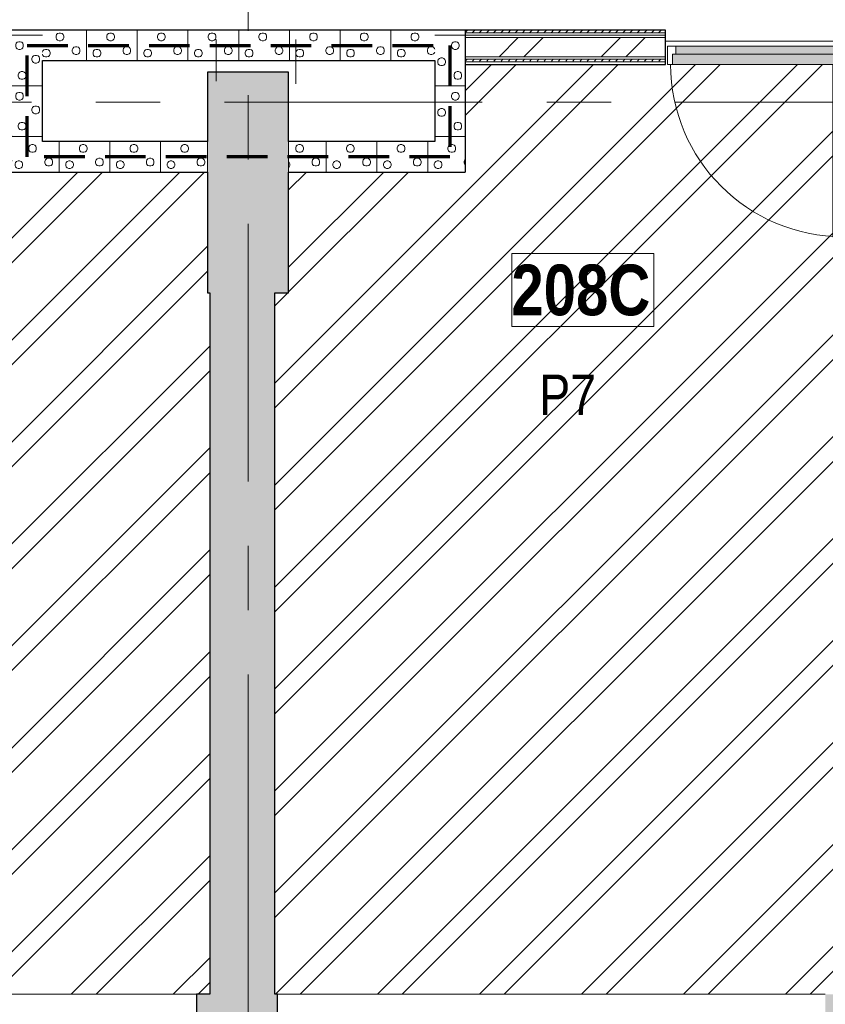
# Model space of a CAD drawing. Header units: millimetres. Extents: x -1660 to 55061, y -2461 to 22251.
# Tile 3 of 76: x 4875 to 8846, y 50 to 4907. Entities that reach past the tile are written whole.
import ezdxf

# ---------------------------------------------------------------- set-up
doc = ezdxf.new("R2010")
doc.units = ezdxf.units.MM
for name, pattern in [('EST_Dash_2_1_', [300, 200, -100]), ('Grid Line 1_2_', [2222.5, 1270, -317.5, 317.5, -317.5]), ('Overhead', [396.875, 238.125, -158.75])]:
    doc.linetypes.add(name, pattern=pattern)
for name, color, linetype, lineweight in [('_Overhead_', 7, 'Overhead', 9), ('Common Edges', 7, 'Continuous', 9), ('Cut Pattern-3', 7, 'Continuous', 9), ('Doors', 7, 'Continuous', 9), ('Doors-2', 7, 'Continuous', 18), ('Grids-1', 7, 'Grid Line 1_2_', 9), ('Plan Swing', 7, 'Continuous', 9), ('Room Tags', 7, 'Continuous', 9), ('Walls', 7, 'Continuous', 9), ('Walls-1', 7, 'Continuous', 25)]:
    doc.layers.add(name, color=color, linetype=linetype, lineweight=lineweight)
for name, color, linetype, lineweight, true_color in [('Color Fill-2', 9, 'Continuous', 9, 0x808080), ('Color Fill-3', 7, 'Continuous', 9, 0xc0c040), ('Cut Pattern-2', 7, 'Continuous', 9, 0x787878), ('Doors-1', 7, 'Continuous', 9, 0xc18479), ('Room Tags-1', 7, 'Continuous', 9, 0x800000), ('SMA_Tuletõkkesektsioon', 1, 'EST_Dash_2_1_', 70, 0xff0000)]:
    doc.layers.add(name, color=color, linetype=linetype, lineweight=lineweight, true_color=true_color)
doc.styles.add('Swis721 Cn BT_1', font='swissc.ttf', dxfattribs={"height": 200})
doc.styles.add('Swis721 Cn BT_B', font='swisscb.ttf', dxfattribs={"height": 250})
pattern_1 = [(45, (0, 0), (0, 35.35534), [25, -25])]
pattern_2 = [(45, (0, 0), (-251.447, 251.447), []), (45, (0, 381), (-251.447, 251.447), [])]

# ---------------------------------------------------------------- blocks, each defined once
blk = doc.blocks.new('SMA_D01_ 1-poolne - SU-P-10- 900x2100 2 korrus-V4-2 Korruse põrandate plaan')
at = {"layer": 'Doors-1'}
for points in [[(400, -34.5), (400, 5.5), (-400, 5.5), (-400, -34.5), (375, -34.5)], [(400, -84.5), (415, -84.5), (415, -34.5), (-415, -34.5), (-415, -84.5), (375, -84.5)]]:
    blk.add_hatch(color=256, dxfattribs=at).paths.add_polyline_path(points, flags=0)
at = {"layer": 'Doors'}
for p, q in [((-400, 5.5), (400, 5.5)), ((400, -34.5), (-400, -34.5)), ((-415, -84.5), (375, -84.5))]:
    blk.add_line(p, q, dxfattribs=at)
at = {"layer": 'Doors-2'}
for p, q in [((-440, -84.5), (-440, 5.5)), ((-440, 5.5), (-400, 5.5)), ((-400, 5.5), (-400, -34.5)), ((400, -34.5), (400, 5.5)), ((400, 5.5), (440, 5.5)), ((440, 5.5), (440, -84.5)), ((-415, -34.5), (-415, -84.5)), ((-400, -34.5), (-415, -34.5)), ((415, -34.5), (400, -34.5)), ((415, -84.5), (415, -34.5)), ((-415, -84.5), (-440, -84.5)), ((375, -84.5), (425, -84.5)), ((375, -934.5), (375, -84.5)), ((425, -84.5), (425, -934.5)), ((437.5, -84.5), (425, -84.5)), ((425, -934.5), (375, -934.5))]:
    blk.add_line(p, q, dxfattribs=at)
at = {"layer": 'Plan Swing'}
blk.add_arc((425, -84.5), 850, 180, 270, dxfattribs=at)
blk = doc.blocks.new('1_0 Room Tag - 2_5mm Nr-411650-2 Korruse põrandate plaan')
at = {"layer": 'Room Tags'}
for p, q in [((3.5, 1.8), (-3.5, 1.8)), ((-3.5, 1.8), (-3.5, -1.8)), ((3.5, 1.8), (3.5, -1.8)), ((3.5, -1.8), (-3.5, -1.8))]:
    blk.add_line(p, q, dxfattribs=at)

msp = doc.modelspace()

# ---------------------------------------------------------------- hatches: boundary and pattern name
at = {"layer": 'Color Fill-2'}
h = msp.add_hatch(dxfattribs=at)
h.set_pattern_fill('FP_41', color=256, style=0, pattern_type=2)
h.set_pattern_definition([(0, (0, 0), (0, 150), [])])
h.paths.add_polyline_path([(9112.1, 4770.5), (9112.1, 4776), (9992.1, 4776), (9992.1, 4770.5), (10002.1, 4770.5), (10002.1, 4842.5), (10055.6, 4842.5), (10055.6, 4852.5), (10003.6, 4852.5), (10003.6, 5582.5), (10055.6, 5582.5), (10055.6, 5592.5), (9997.6, 5592.5), (9997.6, 6502.8), (10055.6, 6502.8), (10055.6, 6512.8), (10017.6, 6512.8), (10017.6, 7177.8), (9317.6, 7177.8), (9317.6, 7227.8), (10017.6, 7227.8), (10017.6, 7242.8), (10055.6, 7242.8), (10055.6, 7252.8), (8826.6, 7252.8), (8826.6, 5855), (8550.6, 5855), (8550.6, 7252.8), (7731.1, 7252.8), (7731.1, 7427.8), (7721.1, 7427.8), (7721.1, 7402.8), (6858.1, 7402.8), (6858.1, 7397.8), (6606.1, 7397.8), (6606.1, 6252.8), (6556.1, 6252.8), (6556.1, 7397.8), (6531.1, 7397.8), (6531.1, 7192.8), (6128.1, 7192.8), (6128.1, 5755), (6012.1, 5755), (6012.1, 7192.8), (5518.1, 7192.8), (5518.1, 7306.1), (805, 7306.1), (804.2, 6958.3), (200, 6958.3), (200, 4770.5), (205, 4770.5), (205, 4855), (1969.1, 4855), (1969.1, 4770.5), (1979.1, 4770.5), (1979.1, 4776), (2859.1, 4776), (2859.1, 4770.5), (2869.1, 4770.5), (2869.1, 4855), (3013.1, 4855), (3013.1, 4770.5), (3023.1, 4770.5), (3023.1, 4776), (3903.1, 4776), (3903.1, 4770.5), (3913.1, 4770.5), (3913.1, 4855), (8058.1, 4855), (8058.1, 4770.5), (8068.1, 4770.5), (8068.1, 4776), (8948.1, 4776), (8948.1, 4770.5), (8958.1, 4770.5), (8958.1, 4855), (9102.1, 4855), (9102.1, 4770.5)], flags=0)
at = {"layer": 'Color Fill-3'}
h = msp.add_hatch(dxfattribs=at)
h.set_pattern_fill('FP_3', color=256, style=0, pattern_type=2)
h.set_pattern_definition(pattern_2)
h.paths.add_polyline_path([(3025.6, 100), (5811.4, 100), (5811.4, 3560), (5800.3, 3560), (5800.3, 4155), (4837.1, 4155), (4837.1, 4686), (3913.1, 4686), (3913.1, 4770.5), (3903.1, 4770.5), (3903.1, 4686), (3088.1, 4686), (3088.1, 3836), (3038.1, 3836), (3038.1, 4686), (3025.6, 4686), (3025.6, 133.5)], flags=0)
h.paths.add_polyline_path([(3023.1, 4686), (3023.1, 4770.5), (3013.1, 4770.5), (3013.1, 4686)], flags=0)
h = msp.add_hatch(dxfattribs=at)
h.set_pattern_fill('FP_3', color=256, style=0, pattern_type=2)
h.set_pattern_definition(pattern_2)
h.paths.add_polyline_path([(8945.6, 100), (8945.6, 4686), (8933.1, 4686), (8933.1, 3836), (8883.1, 3836), (8883.1, 4686), (8068.1, 4686), (8068.1, 4770.5), (8058.1, 4770.5), (8058.1, 4686), (7070.3, 4686), (7070.3, 4155), (6200.3, 4155), (6200.3, 3560), (6131.4, 3560), (6131.4, 100), (8904.2, 100)], flags=0)
h.paths.add_polyline_path([(8958.1, 4686), (8958.1, 4770.5), (8948.1, 4770.5), (8948.1, 4686)], flags=0)
at = {"layer": 'Cut Pattern-2'}
h = msp.add_hatch(dxfattribs=at)
h.set_pattern_fill('FP_3', color=256, style=0, pattern_type=2)
h.set_pattern_definition(pattern_2)
h.paths.add_polyline_path([(8058.1, 4723), (8058.1, 4818), (7070.3, 4818), (7070.3, 4723), (7354.9, 4723)], flags=0)
h.paths.add_polyline_path([(8982.6, 4723), (9102.1, 4723), (9102.1, 4818), (8958.1, 4818), (8958.1, 4723), (8970.6, 4723)], flags=0)
h.paths.add_polyline_path([(10110.5, 4723), (10110.5, 4818), (10002.1, 4818), (10002.1, 4723)], flags=0)
for points in [[(6131.4, 3560), (6200.3, 3560), (6200.3, 4648.4), (5800.3, 4648.4), (5800.3, 3560), (5811.4, 3560)], [(5811.4, 100), (6131.4, 100), (6131.4, 3560), (5811.4, 3560), (5811.4, 682)]]:
    msp.add_hatch(color=256, dxfattribs=at).paths.add_polyline_path(points, flags=0)
h = msp.add_hatch(color=256, dxfattribs=at)
h.paths.add_polyline_path([(6131.4, -200), (6145.6, -200), (6145.6, 100), (5745.6, 100), (5745.6, -200), (5811.4, -200)], flags=0)
h.paths.add_polyline_path([(9212.4, -200), (9212.4, 100), (8845.6, 100), (8845.6, -200), (8942.8, -200)], flags=0)
h.paths.add_polyline_path([(3045.6, -200), (3045.6, 100), (2825.2, 100), (2825.2, -139), (2834.1, -139), (2827.1, -187), (2907.7, -200)], flags=0)
h.paths.add_polyline_path([(2907.7, -200), (2899.8, -139), (2904.8, -139)], flags=0)
at = {"layer": 'Cut Pattern-3'}
h = msp.add_hatch(dxfattribs=at)
h.set_pattern_fill('FP_5', color=256, angle=-135, style=0, pattern_type=2)
h.set_pattern_definition([(315, (4964.56, 4477.45), (250, 3e-13), [7.07, -346.48]), (225, (4969.56, 4449.95), (250, 3e-13), [7.07, -346.48]), (5e-14, (4949.56, 4479.95), (-2e-13, 250), [7.5, -242.5]), (341.565, (4957.055, 4479.95), (250, -0.0002), [7.906, -782.664]), (198.435, (4964.556, 4444.95), (250, 0.0002), [7.906, -782.664]), (180, (4957.06, 4442.45), (2e-13, -250), [7.5, -242.5]), (161.565, (4949.56, 4442.45), (250, -0.0002), [7.906, -782.664]), (135, (4942.06, 4444.95), (250, 2e-13), [7.07, -346.48]), (71.565, (4934.556, 4464.95), (250, 1000), [7.906, -782.664]), (45, (4937.06, 4472.45), (250, 2e-13), [7.07, -346.48]), (18.435, (4942.06, 4477.45), (250, 0.0002), [7.906, -782.664]), (90, (4934.56, 4457.45), (-250, -2e-13), [7.5, -242.5]), (108.435, (4937.06, 4449.95), (-250.001, 1000), [7.906, -782.664]), (270, (4892.06, 4532.45), (250, 3e-13), [7.5, -242.5]), (5e-14, (4869.56, 4547.45), (-2e-13, 250), [7.5, -242.5]), (341.565, (4877.06, 4547.45), (250, -0.0002), [7.906, -782.664]), (315, (4884.56, 4544.95), (250, 3e-13), [7.07, -346.48]), (225, (4889.56, 4517.45), (250, 3e-13), [7.07, -346.48]), (198.435, (4884.556, 4512.45), (250, 0.0002), [7.906, -782.664]), (180, (4877.06, 4509.95), (2e-13, -250), [7.5, -242.5]), (161.565, (4869.556, 4509.95), (250, -0.0002), [7.906, -782.664]), (135, (4862.06, 4512.45), (250, 2e-13), [7.07, -346.48]), (71.565, (4854.556, 4532.45), (250, 1000), [7.906, -782.664]), (45, (4857.06, 4539.95), (250, 2e-13), [7.07, -346.48]), (18.435, (4862.056, 4544.95), (250, 0.0002), [7.906, -782.664]), (90, (4854.56, 4524.95), (-250, -2e-13), [7.5, -242.5]), (108.435, (4857.056, 4517.45), (-250, 1000), [7.906, -782.664]), (288.435, (4889.556, 4539.95), (250, -500), [7.906, -782.664]), (251.565, (4892.056, 4524.95), (-250, -500), [7.906, -782.664]), (270, (4904.56, 4384.95), (250, 3e-13), [7.5, -242.5]), (5e-14, (4882.06, 4399.95), (-2e-13, 250), [7.5, -242.5]), (341.565, (4889.556, 4399.95), (250, -0.0002), [7.906, -782.664]), (315, (4897.06, 4397.45), (250, 3e-13), [7.07, -346.48]), (225, (4902.06, 4369.95), (250, 3e-13), [7.07, -346.48]), (198.435, (4897.056, 4364.95), (250, 0.0002), [7.906, -782.664]), (180, (4889.56, 4362.45), (2e-13, -250), [7.5, -242.5]), (161.565, (4882.055, 4362.45), (250, -0.0002), [7.906, -782.664]), (135, (4874.56, 4364.95), (250, 2e-13), [7.07, -346.48]), (71.565, (4867.06, 4384.95), (250.001, 1000), [7.906, -782.664]), (45, (4869.56, 4392.45), (250, 2e-13), [7.07, -346.48]), (18.435, (4874.556, 4397.45), (250, 0.0002), [7.906, -782.664]), (90, (4867.06, 4377.45), (-250, -2e-13), [7.5, -242.5]), (108.435, (4869.556, 4369.95), (-250.001, 1000), [7.906, -782.664]), (288.435, (4902.056, 4392.45), (250, -499.999), [7.906, -782.664]), (251.565, (4904.56, 4377.45), (-250, -499.999), [7.906, -782.664]), (270, (4972.06, 4464.95), (250, 3e-13), [7.5, -242.5]), (288.435, (4969.56, 4472.45), (250, -499.999), [7.906, -782.664]), (251.565, (4972.056, 4457.45), (-250, -499.999), [7.906, -782.664]), (270, (5062.06, 4517.45), (250, 3e-13), [7.5, -242.5]), (5e-14, (5039.56, 4532.45), (-2e-13, 250), [7.5, -242.5]), (341.565, (5047.056, 4532.45), (250, -0.0002), [7.906, -782.664]), (315, (5054.56, 4529.95), (250, 3e-13), [7.07, -346.48]), (225, (5059.56, 4502.45), (250, 3e-13), [7.07, -346.48]), (198.435, (5054.56, 4497.45), (250, 0.0002), [7.906, -782.664]), (180, (5047.06, 4494.95), (2e-13, -250), [7.5, -242.5]), (161.565, (5039.556, 4494.95), (250, -0.0002), [7.906, -782.664]), (135, (5032.06, 4497.45), (250, 2e-13), [7.07, -346.48]), (71.565, (5024.56, 4517.45), (250, 1000), [7.906, -782.664]), (45, (5027.06, 4524.95), (250, 2e-13), [7.07, -346.48]), (18.435, (5032.06, 4529.95), (250, 0.0002), [7.906, -782.664]), (90, (5024.56, 4509.95), (-250, -2e-13), [7.5, -242.5]), (108.435, (5027.06, 4502.45), (-250, 1000), [7.906, -782.664]), (288.435, (5059.56, 4524.95), (250, -499.999), [7.906, -782.664]), (251.565, (5062.056, 4509.95), (-250, -499.999), [7.906, -782.664]), (270, (5042.06, 4409.95), (250, 3e-13), [7.5, -242.5]), (5e-14, (5019.56, 4424.95), (-2e-13, 250), [7.5, -242.5]), (341.565, (5027.06, 4424.95), (250, -0.0002), [7.906, -782.664]), (315, (5034.56, 4422.45), (250, 3e-13), [7.07, -346.48]), (225, (5039.56, 4394.95), (250, 3e-13), [7.07, -346.48]), (198.435, (5034.56, 4389.95), (250, 0.0002), [7.906, -782.664]), (180, (5027.06, 4387.45), (2e-13, -250), [7.5, -242.5]), (161.565, (5019.556, 4387.45), (250, -0.0002), [7.906, -782.664]), (135, (5012.06, 4389.95), (250, 2e-13), [7.07, -346.48]), (71.565, (5004.555, 4409.95), (250.001, 1000), [7.906, -782.664]), (45, (5007.06, 4417.45), (250, 2e-13), [7.07, -346.48]), (18.435, (5012.06, 4422.45), (250, 0.0002), [7.906, -782.664]), (90, (5004.56, 4402.45), (-250, -2e-13), [7.5, -242.5]), (108.435, (5007.06, 4394.95), (-250.001, 1000), [7.906, -782.664]), (288.435, (5039.556, 4417.45), (250, -499.999), [7.906, -782.664]), (251.565, (5042.056, 4402.45), (-250, -499.999), [7.906, -782.664]), (5e-14, (4837.06, 4579.95), (-2e-13, 250), [])])
h.paths.add_polyline_path([(4932.3, 4305), (4987.1, 4305), (4987.1, 4855), (4837.1, 4855), (4837.1, 4305)], flags=0)
h = msp.add_hatch(dxfattribs=at)
h.set_pattern_fill('FP_30', color=256, angle=-135, style=0, pattern_type=2)
h.set_pattern_definition([(45, (6056.2, 4832.45), (-8e-13, 250), [7.07, -346.48]), (315, (6083.7, 4837.45), (-8e-13, 250), [7.07, -346.48]), (90, (6053.7, 4817.45), (-250, -8e-13), [7.5, -242.5]), (71.565, (6053.7, 4824.95), (0.0002, 250), [7.906, -782.664]), (288.435, (6088.7, 4832.45), (-0.0002, 250), [7.906, -782.664]), (270, (6091.2, 4824.95), (250, 8e-13), [7.5, -242.5]), (251.565, (6091.2, 4817.45), (0.0002, 250), [7.906, -782.664]), (225, (6088.7, 4809.95), (-8e-13, 250), [7.07, -346.48]), (161.565, (6068.7, 4802.45), (-999.9996, 250.001), [7.906, -782.664]), (135, (6061.2, 4804.95), (-8e-13, 250), [7.07, -346.48]), (108.435, (6056.2, 4809.95), (-0.0002, 250), [7.906, -782.664]), (180, (6076.2, 4802.45), (8e-13, -250), [7.5, -242.5]), (198.435, (6083.7, 4804.95), (-999.9996, -250.001), [7.906, -782.664]), (2e-13, (6001.2, 4759.95), (-8e-13, 250), [7.5, -242.5]), (90, (5986.2, 4737.45), (-250, -8e-13), [7.5, -242.5]), (71.565, (5986.2, 4744.95), (0.0002, 250), [7.906, -782.664]), (45, (5988.7, 4752.45), (-8e-13, 250), [7.07, -346.48]), (315, (6016.2, 4757.45), (-8e-13, 250), [7.07, -346.48]), (288.435, (6021.2, 4752.45), (-0.0002, 250), [7.906, -782.664]), (270, (6023.7, 4744.95), (250, 8e-13), [7.5, -242.5]), (251.565, (6023.7, 4737.45), (0.0002, 250), [7.906, -782.664]), (225, (6021.2, 4729.95), (-8e-13, 250), [7.07, -346.48]), (161.565, (6001.2, 4722.45), (-999.9996, 250.001), [7.906, -782.664]), (135, (5993.7, 4724.95), (-8e-13, 250), [7.07, -346.48]), (108.435, (5988.7, 4729.95), (-0.0002, 250), [7.906, -782.664]), (180, (6008.7, 4722.45), (8e-13, -250), [7.5, -242.5]), (198.435, (6016.2, 4724.95), (-999.9996, -250.001), [7.906, -782.664]), (18.435, (5993.7, 4757.45), (499.999, 250.0003), [7.906, -782.664]), (341.565, (6008.7, 4759.95), (499.999, -250.0003), [7.906, -782.664]), (2e-13, (6148.7, 4772.45), (-8e-13, 250), [7.5, -242.5]), (90, (6133.7, 4749.95), (-250, -8e-13), [7.5, -242.5]), (71.565, (6133.7, 4757.45), (0.0002, 250), [7.906, -782.664]), (45, (6136.2, 4764.95), (-8e-13, 250), [7.07, -346.48]), (315, (6163.7, 4769.95), (-8e-13, 250), [7.07, -346.48]), (288.435, (6168.7, 4764.95), (-0.0002, 250), [7.906, -782.664]), (270, (6171.2, 4757.45), (250, 8e-13), [7.5, -242.5]), (251.565, (6171.2, 4749.95), (0.0002, 250), [7.906, -782.664]), (225, (6168.7, 4742.45), (-8e-13, 250), [7.07, -346.48]), (161.565, (6148.7, 4734.95), (-999.9996, 250.001), [7.906, -782.664]), (135, (6141.2, 4737.45), (-8e-13, 250), [7.07, -346.48]), (108.435, (6136.2, 4742.45), (-0.0002, 250), [7.906, -782.664]), (180, (6156.2, 4734.95), (8e-13, -250), [7.5, -242.5]), (198.435, (6163.7, 4737.45), (-999.9996, -250.001), [7.906, -782.664]), (18.435, (6141.2, 4769.95), (499.999, 250.0003), [7.906, -782.664]), (341.565, (6156.2, 4772.45), (499.999, -250.0003), [7.906, -782.664]), (2e-13, (6068.7, 4839.95), (-8e-13, 250), [7.5, -242.5]), (18.435, (6061.2, 4837.45), (499.999, 250.0003), [7.906, -782.664]), (341.565, (6076.2, 4839.95), (499.999, -250.0003), [7.906, -782.664]), (2e-13, (6016.2, 4929.95), (-8e-13, 250), [7.5, -242.5]), (90, (6001.2, 4907.45), (-250, -8e-13), [7.5, -242.5]), (71.565, (6001.2, 4914.95), (0.0002, 250), [7.906, -782.664]), (45, (6003.7, 4922.45), (-8e-13, 250), [7.07, -346.48]), (315, (6031.2, 4927.45), (-8e-13, 250), [7.07, -346.48]), (288.435, (6036.2, 4922.45), (-0.0002, 250), [7.906, -782.664]), (270, (6038.7, 4914.95), (250, 8e-13), [7.5, -242.5]), (251.565, (6038.7, 4907.45), (0.0002, 250), [7.906, -782.664]), (225, (6036.2, 4899.95), (-8e-13, 250), [7.07, -346.48]), (161.565, (6016.2, 4892.45), (-999.9996, 250.001), [7.906, -782.664]), (135, (6008.7, 4894.95), (-8e-13, 250), [7.07, -346.48]), (108.435, (6003.7, 4899.95), (-0.0002, 250), [7.906, -782.664]), (180, (6023.7, 4892.45), (8e-13, -250), [7.5, -242.5]), (198.435, (6031.2, 4894.95), (-999.9996, -250.001), [7.906, -782.664]), (18.435, (6008.7, 4927.45), (499.999, 250.0003), [7.906, -782.664]), (341.565, (6023.7, 4929.95), (499.999, -250.0003), [7.906, -782.664]), (2e-13, (6123.7, 4909.95), (-8e-13, 250), [7.5, -242.5]), (90, (6108.7, 4887.45), (-250, -8e-13), [7.5, -242.5]), (71.565, (6108.7, 4894.95), (0.0002, 250), [7.906, -782.664]), (45, (6111.2, 4902.45), (-8e-13, 250), [7.07, -346.48]), (315, (6138.7, 4907.45), (-8e-13, 250), [7.07, -346.48]), (288.435, (6143.7, 4902.45), (-0.0002, 250), [7.906, -782.664]), (270, (6146.2, 4894.95), (250, 8e-13), [7.5, -242.5]), (251.565, (6146.2, 4887.45), (0.0002, 250), [7.906, -782.664]), (225, (6143.7, 4879.95), (-8e-13, 250), [7.07, -346.48]), (161.565, (6123.7, 4872.45), (-999.9996, 250.001), [7.906, -782.664]), (135, (6116.2, 4874.95), (-8e-13, 250), [7.07, -346.48]), (108.435, (6111.2, 4879.95), (-0.0002, 250), [7.906, -782.664]), (180, (6131.2, 4872.45), (8e-13, -250), [7.5, -242.5]), (198.435, (6138.7, 4874.95), (-999.9996, -250.001), [7.906, -782.664]), (18.435, (6116.2, 4907.45), (499.999, 250.0003), [7.906, -782.664]), (341.565, (6131.2, 4909.95), (499.999, -250.0003), [7.906, -782.664]), (90, (5953.7, 4704.95), (-250, -8e-13), [])])
h.paths.add_polyline_path([(5790, 4705), (6920.3, 4705), (6920.3, 4855), (4987.1, 4855), (4987.1, 4705), (5119.4, 4705)], flags=0)
h = msp.add_hatch(dxfattribs=at)
h.set_pattern_fill('FP_7', color=256, angle=225, style=0, pattern_type=2)
h.set_pattern_definition([(135, (6942.84, 4682.45), (-250, 3e-13), [7.07, -346.48]), (45, (6937.84, 4709.95), (-250, 2e-13), [7.07, -346.48]), (180, (6957.84, 4679.95), (-3e-13, -250), [7.5, -242.5]), (161.565, (6950.345, 4679.95), (-250, 0.0002), [7.906, -782.664]), (18.435, (6942.845, 4714.95), (-250, -0.0002), [7.906, -782.664]), (360, (6950.34, 4717.45), (2e-13, 250), [7.5, -242.5]), (341.565, (6957.844, 4717.45), (-250, 0.0002), [7.906, -782.664]), (315, (6965.34, 4714.95), (-250, 2e-13), [7.07, -346.48]), (251.565, (6972.844, 4694.95), (-250, -1000), [7.906, -782.664]), (225, (6970.34, 4687.45), (-250, 2e-13), [7.07, -346.48]), (198.435, (6965.345, 4682.45), (-250, -0.0002), [7.906, -782.664]), (270, (6972.84, 4702.45), (250, -2e-13), [7.5, -242.5]), (288.435, (6970.345, 4709.95), (250.001, -1000), [7.906, -782.664]), (90, (7015.34, 4627.45), (-250, 2e-13), [7.5, -242.5]), (180, (7037.84, 4612.45), (-3e-13, -250), [7.5, -242.5]), (161.565, (7030.344, 4612.45), (-250, 0.0002), [7.906, -782.664]), (135, (7022.84, 4614.95), (-250, 3e-13), [7.07, -346.48]), (45, (7017.84, 4642.45), (-250, 2e-13), [7.07, -346.48]), (18.435, (7022.845, 4647.45), (-250, -0.0002), [7.906, -782.664]), (360, (7030.34, 4649.95), (2e-13, 250), [7.5, -242.5]), (341.565, (7037.844, 4649.95), (-250, 0.0002), [7.906, -782.664]), (315, (7045.34, 4647.45), (-250, 2e-13), [7.07, -346.48]), (251.565, (7052.844, 4627.45), (-250, -1000), [7.906, -782.664]), (225, (7050.34, 4619.95), (-250, 2e-13), [7.07, -346.48]), (198.435, (7045.345, 4614.95), (-250, -0.0002), [7.906, -782.664]), (270, (7052.84, 4634.95), (250, -2e-13), [7.5, -242.5]), (288.435, (7050.345, 4642.45), (250, -1000), [7.906, -782.664]), (108.435, (7017.845, 4619.95), (-250, 500), [7.906, -782.664]), (71.565, (7015.345, 4634.95), (250, 500), [7.906, -782.664]), (90, (7002.84, 4774.95), (-250, 2e-13), [7.5, -242.5]), (180, (7025.34, 4759.95), (-3e-13, -250), [7.5, -242.5]), (161.565, (7017.845, 4759.95), (-250, 0.0002), [7.906, -782.664]), (135, (7010.34, 4762.45), (-250, 3e-13), [7.07, -346.48]), (45, (7005.34, 4789.95), (-250, 2e-13), [7.07, -346.48]), (18.435, (7010.344, 4794.95), (-250, -0.0002), [7.906, -782.664]), (360, (7017.84, 4797.45), (2e-13, 250), [7.5, -242.5]), (341.565, (7025.345, 4797.45), (-250, 0.0002), [7.906, -782.664]), (315, (7032.84, 4794.95), (-250, 2e-13), [7.07, -346.48]), (251.565, (7040.344, 4774.95), (-250.001, -1000), [7.906, -782.664]), (225, (7037.84, 4767.45), (-250, 2e-13), [7.07, -346.48]), (198.435, (7032.844, 4762.45), (-250, -0.0002), [7.906, -782.664]), (270, (7040.34, 4782.45), (250, -2e-13), [7.5, -242.5]), (288.435, (7037.844, 4789.95), (250.001, -1000), [7.906, -782.664]), (108.435, (7005.344, 4767.45), (-250, 499.999), [7.906, -782.664]), (71.565, (7002.845, 4782.45), (250, 499.999), [7.906, -782.664]), (90, (6935.35, 4694.95), (-250, 2e-13), [7.5, -242.5]), (108.435, (6937.845, 4687.45), (-250, 499.999), [7.906, -782.664]), (71.565, (6935.344, 4702.45), (250, 499.999), [7.906, -782.664]), (90, (6845.34, 4642.45), (-250, 2e-13), [7.5, -242.5]), (180, (6867.84, 4627.45), (-3e-13, -250), [7.5, -242.5]), (161.565, (6860.344, 4627.45), (-250, 0.0002), [7.906, -782.664]), (135, (6852.84, 4629.95), (-250, 3e-13), [7.07, -346.48]), (45, (6847.84, 4657.45), (-250, 2e-13), [7.07, -346.48]), (18.435, (6852.844, 4662.45), (-250, -0.0002), [7.906, -782.664]), (360, (6860.34, 4664.95), (2e-13, 250), [7.5, -242.5]), (341.565, (6867.845, 4664.95), (-250, 0.0002), [7.906, -782.664]), (315, (6875.34, 4662.45), (-250, 2e-13), [7.07, -346.48]), (251.565, (6882.844, 4642.45), (-250, -1000), [7.906, -782.664]), (225, (6880.34, 4634.95), (-250, 2e-13), [7.07, -346.48]), (198.435, (6875.344, 4629.95), (-250, -0.0002), [7.906, -782.664]), (270, (6882.84, 4649.95), (250, -2e-13), [7.5, -242.5]), (288.435, (6880.344, 4657.45), (250, -1000), [7.906, -782.664]), (108.435, (6847.844, 4634.95), (-250, 499.999), [7.906, -782.664]), (71.565, (6845.344, 4649.95), (250, 499.999), [7.906, -782.664]), (90, (6865.34, 4749.95), (-250, 2e-13), [7.5, -242.5]), (180, (6887.84, 4734.95), (-3e-13, -250), [7.5, -242.5]), (161.565, (6880.345, 4734.95), (-250, 0.0002), [7.906, -782.664]), (135, (6872.84, 4737.45), (-250, 3e-13), [7.07, -346.48]), (45, (6867.84, 4764.95), (-250, 2e-13), [7.07, -346.48]), (18.435, (6872.845, 4769.95), (-250, -0.0002), [7.906, -782.664]), (360, (6880.34, 4772.45), (2e-13, 250), [7.5, -242.5]), (341.565, (6887.844, 4772.45), (-250, 0.0002), [7.906, -782.664]), (315, (6895.34, 4769.95), (-250, 2e-13), [7.07, -346.48]), (251.565, (6902.844, 4749.95), (-250.001, -1000), [7.906, -782.664]), (225, (6900.34, 4742.45), (-250, 2e-13), [7.07, -346.48]), (198.435, (6895.344, 4737.45), (-250, -0.0002), [7.906, -782.664]), (270, (6902.84, 4757.45), (250, -2e-13), [7.5, -242.5]), (288.435, (6900.345, 4764.95), (250.001, -1000), [7.906, -782.664]), (108.435, (6867.84, 4742.45), (-250, 499.999), [7.906, -782.664]), (71.565, (6865.344, 4757.45), (250, 499.999), [7.906, -782.664]), (180, (7070.34, 4579.95), (-3e-13, -250), [])])
h.paths.add_polyline_path([(7051.2, 4305), (7070.3, 4305), (7070.3, 4855), (6920.3, 4855), (6920.3, 4305)], flags=0)
h = msp.add_hatch(dxfattribs=at)
h.set_pattern_fill('FP_1', color=256, style=0, pattern_type=2)
h.set_pattern_definition(pattern_1)
h.paths.add_polyline_path([(8958.1, 4842.5), (9102.1, 4842.5), (9102.1, 4855), (8958.1, 4855)], flags=0)
h.paths.add_polyline_path([(7309.8, 4842.5), (8058.1, 4842.5), (8058.1, 4855), (7070.3, 4855), (7070.3, 4842.5)], flags=0)
h = msp.add_hatch(dxfattribs=at)
h.set_pattern_fill('FP_1', color=256, style=0, pattern_type=2)
h.set_pattern_definition(pattern_1)
h.paths.add_polyline_path([(9089.6, 4698.5), (9102.1, 4698.5), (9102.1, 4711), (9089.6, 4711)], flags=0)
h.paths.add_polyline_path([(7364.1, 4698.5), (8058.1, 4698.5), (8058.1, 4711), (7070.3, 4711), (7070.3, 4698.5)], flags=0)
h.paths.add_polyline_path([(10002.1, 4698.5), (10110.5, 4698.5), (10110.5, 4711), (10002.1, 4711)], flags=0)
h.paths.add_polyline_path([(8958.1, 4698.5), (8970.6, 4698.5), (8970.6, 4711), (8958.1, 4711)], flags=0)
h = msp.add_hatch(dxfattribs=at)
h.set_pattern_fill('FP_4', color=256, angle=-135, style=0, pattern_type=2)
h.set_pattern_definition([(45, (5421.2, 4282.45), (-9e-13, 250), [7.07, -346.48]), (315, (5448.7, 4287.45), (-9e-13, 250), [7.07, -346.48]), (90, (5418.7, 4267.45), (-250, -9e-13), [7.5, -242.5]), (71.565, (5418.7, 4274.95), (0.0002, 250), [7.906, -782.664]), (288.435, (5453.7, 4282.45), (-0.0002, 250), [7.906, -782.664]), (270, (5456.2, 4274.95), (250, 9e-13), [7.5, -242.5]), (251.565, (5456.2, 4267.45), (0.0002, 250), [7.906, -782.664]), (225, (5453.7, 4259.95), (-9e-13, 250), [7.07, -346.48]), (161.565, (5433.7, 4252.45), (-1000, 250.001), [7.906, -782.664]), (135, (5426.2, 4254.95), (-9e-13, 250), [7.07, -346.48]), (108.435, (5421.2, 4259.95), (-0.0002, 250), [7.906, -782.664]), (180, (5441.2, 4252.45), (9e-13, -250), [7.5, -242.5]), (198.435, (5448.7, 4254.95), (-1000, -250.001), [7.906, -782.664]), (2e-13, (5366.2, 4209.95), (-9e-13, 250), [7.5, -242.5]), (90, (5351.2, 4187.45), (-250, -9e-13), [7.5, -242.5]), (71.565, (5351.2, 4194.95), (0.0002, 250), [7.906, -782.664]), (45, (5353.7, 4202.45), (-9e-13, 250), [7.07, -346.48]), (315, (5381.2, 4207.45), (-9e-13, 250), [7.07, -346.48]), (288.435, (5386.2, 4202.45), (-0.0002, 250), [7.906, -782.664]), (270, (5388.7, 4194.95), (250, 9e-13), [7.5, -242.5]), (251.565, (5388.7, 4187.45), (0.0002, 250), [7.906, -782.664]), (225, (5386.2, 4179.95), (-9e-13, 250), [7.07, -346.48]), (161.565, (5366.2, 4172.45), (-1000, 250.001), [7.906, -782.664]), (135, (5358.7, 4174.95), (-9e-13, 250), [7.07, -346.48]), (108.435, (5353.7, 4179.95), (-0.0002, 250), [7.906, -782.664]), (180, (5373.7, 4172.45), (9e-13, -250), [7.5, -242.5]), (198.435, (5381.2, 4174.95), (-1000, -250.001), [7.906, -782.664]), (18.435, (5358.7, 4207.45), (499.999, 250), [7.906, -782.664]), (341.565, (5373.7, 4209.95), (499.999, -250), [7.906, -782.664]), (2e-13, (5513.7, 4222.45), (-9e-13, 250), [7.5, -242.5]), (90, (5498.7, 4199.95), (-250, -9e-13), [7.5, -242.5]), (71.565, (5498.7, 4207.45), (0.0002, 250), [7.906, -782.664]), (45, (5501.2, 4214.95), (-9e-13, 250), [7.07, -346.48]), (315, (5528.7, 4219.95), (-9e-13, 250), [7.07, -346.48]), (288.435, (5533.7, 4214.95), (-0.0002, 250), [7.906, -782.664]), (270, (5536.2, 4207.45), (250, 9e-13), [7.5, -242.5]), (251.565, (5536.2, 4199.95), (0.0002, 250), [7.906, -782.664]), (225, (5533.7, 4192.45), (-9e-13, 250), [7.07, -346.48]), (161.565, (5513.7, 4184.95), (-1000, 250.001), [7.906, -782.664]), (135, (5506.2, 4187.45), (-9e-13, 250), [7.07, -346.48]), (108.435, (5501.2, 4192.45), (-0.0002, 250), [7.906, -782.664]), (180, (5521.2, 4184.95), (9e-13, -250), [7.5, -242.5]), (198.435, (5528.7, 4187.45), (-1000, -250.001), [7.906, -782.664]), (18.435, (5506.2, 4219.95), (499.999, 250), [7.906, -782.664]), (341.565, (5521.2, 4222.45), (499.999, -250), [7.906, -782.664]), (2e-13, (5433.7, 4289.95), (-9e-13, 250), [7.5, -242.5]), (18.435, (5426.2, 4287.45), (499.999, 250), [7.906, -782.664]), (341.565, (5441.2, 4289.95), (499.999, -250), [7.906, -782.664]), (2e-13, (5381.2, 4379.95), (-9e-13, 250), [7.5, -242.5]), (90, (5366.2, 4357.45), (-250, -9e-13), [7.5, -242.5]), (71.565, (5366.2, 4364.95), (0.0002, 250), [7.906, -782.664]), (45, (5368.7, 4372.45), (-9e-13, 250), [7.07, -346.48]), (315, (5396.2, 4377.45), (-9e-13, 250), [7.07, -346.48]), (288.435, (5401.2, 4372.45), (-0.0002, 250), [7.906, -782.664]), (270, (5403.7, 4364.95), (250, 9e-13), [7.5, -242.5]), (251.565, (5403.7, 4357.45), (0.0002, 250), [7.906, -782.664]), (225, (5401.2, 4349.95), (-9e-13, 250), [7.07, -346.48]), (161.565, (5381.2, 4342.45), (-1000, 250.001), [7.906, -782.664]), (135, (5373.7, 4344.95), (-9e-13, 250), [7.07, -346.48]), (108.435, (5368.7, 4349.95), (-0.0002, 250), [7.906, -782.664]), (180, (5388.7, 4342.45), (9e-13, -250), [7.5, -242.5]), (198.435, (5396.2, 4344.95), (-1000, -250.001), [7.906, -782.664]), (18.435, (5373.7, 4377.45), (499.999, 250), [7.906, -782.664]), (341.565, (5388.7, 4379.95), (499.999, -250), [7.906, -782.664]), (2e-13, (5488.7, 4359.95), (-9e-13, 250), [7.5, -242.5]), (90, (5473.7, 4337.45), (-250, -9e-13), [7.5, -242.5]), (71.565, (5473.7, 4344.95), (0.0002, 250), [7.906, -782.664]), (45, (5476.2, 4352.45), (-9e-13, 250), [7.07, -346.48]), (315, (5503.7, 4357.45), (-9e-13, 250), [7.07, -346.48]), (288.435, (5508.7, 4352.45), (-0.0002, 250), [7.906, -782.664]), (270, (5511.2, 4344.95), (250, 9e-13), [7.5, -242.5]), (251.565, (5511.2, 4337.45), (0.0002, 250), [7.906, -782.664]), (225, (5508.7, 4329.95), (-9e-13, 250), [7.07, -346.48]), (161.565, (5488.7, 4322.45), (-1000, 250.001), [7.906, -782.664]), (135, (5481.2, 4324.95), (-9e-13, 250), [7.07, -346.48]), (108.435, (5476.2, 4329.95), (-0.0002, 250), [7.906, -782.664]), (180, (5496.2, 4322.45), (9e-13, -250), [7.5, -242.5]), (198.435, (5503.7, 4324.95), (-1000, -250.001), [7.906, -782.664]), (18.435, (5481.2, 4357.45), (499.999, 250), [7.906, -782.664]), (341.565, (5496.2, 4359.95), (499.999, -250), [7.906, -782.664]), (90, (5318.7, 4154.95), (-250, -9e-13), [])])
h.paths.add_polyline_path([(5800.3, 4155), (5800.3, 4305), (4837.1, 4305), (4837.1, 4155), (5790, 4155)], flags=0)
h = msp.add_hatch(dxfattribs=at)
h.set_pattern_fill('FP_6', color=256, angle=225, style=0, pattern_type=2)
h.set_pattern_definition([(45, (6737.84, 4282.45), (9e-13, 250), [7.07, -346.48]), (315, (6765.34, 4287.45), (9e-13, 250), [7.07, -346.48]), (90, (6735.34, 4267.45), (-250, 9e-13), [7.5, -242.5]), (71.565, (6735.344, 4274.95), (0.0002, 250), [7.906, -782.664]), (288.435, (6770.344, 4282.45), (-0.0002, 250), [7.906, -782.664]), (270, (6772.84, 4274.95), (250, -9e-13), [7.5, -242.5]), (251.565, (6772.845, 4267.45), (0.0002, 250), [7.906, -782.664]), (225, (6770.34, 4259.95), (9e-13, 250), [7.07, -346.48]), (161.565, (6750.345, 4252.45), (-1000, 250.001), [7.906, -782.664]), (135, (6742.85, 4254.95), (9e-13, 250), [7.07, -346.48]), (108.435, (6737.845, 4259.95), (-0.0002, 250), [7.906, -782.664]), (180, (6757.84, 4252.45), (-9e-13, -250), [7.5, -242.5]), (198.435, (6765.345, 4254.95), (-1000, -250.001), [7.906, -782.664]), (360, (6682.84, 4209.95), (9e-13, 250), [7.5, -242.5]), (90, (6667.84, 4187.45), (-250, 9e-13), [7.5, -242.5]), (71.565, (6667.844, 4194.95), (0.0002, 250), [7.906, -782.664]), (45, (6670.34, 4202.45), (9e-13, 250), [7.07, -346.48]), (315, (6697.84, 4207.45), (9e-13, 250), [7.07, -346.48]), (288.435, (6702.844, 4202.45), (-0.0002, 250), [7.906, -782.664]), (270, (6705.35, 4194.95), (250, -9e-13), [7.5, -242.5]), (251.565, (6705.344, 4187.45), (0.0002, 250), [7.906, -782.664]), (225, (6702.84, 4179.95), (9e-13, 250), [7.07, -346.48]), (161.565, (6682.845, 4172.45), (-1000, 250.001), [7.906, -782.664]), (135, (6675.34, 4174.95), (9e-13, 250), [7.07, -346.48]), (108.435, (6670.344, 4179.95), (-0.0002, 250), [7.906, -782.664]), (180, (6690.34, 4172.45), (-9e-13, -250), [7.5, -242.5]), (198.435, (6697.844, 4174.95), (-1000, -250.001), [7.906, -782.664]), (18.435, (6675.345, 4207.45), (499.999, 250), [7.906, -782.664]), (341.565, (6690.345, 4209.95), (499.999, -250), [7.906, -782.664]), (360, (6830.34, 4222.45), (9e-13, 250), [7.5, -242.5]), (90, (6815.34, 4199.95), (-250, 9e-13), [7.5, -242.5]), (71.565, (6815.344, 4207.45), (0.0002, 250), [7.906, -782.664]), (45, (6817.84, 4214.95), (9e-13, 250), [7.07, -346.48]), (315, (6845.34, 4219.95), (9e-13, 250), [7.07, -346.48]), (288.435, (6850.344, 4214.95), (-0.0002, 250), [7.906, -782.664]), (270, (6852.84, 4207.45), (250, -9e-13), [7.5, -242.5]), (251.565, (6852.844, 4199.95), (0.0002, 250), [7.906, -782.664]), (225, (6850.34, 4192.45), (9e-13, 250), [7.07, -346.48]), (161.565, (6830.345, 4184.95), (-1000, 250.001), [7.906, -782.664]), (135, (6822.84, 4187.45), (9e-13, 250), [7.07, -346.48]), (108.435, (6817.844, 4192.45), (-0.0002, 250), [7.906, -782.664]), (180, (6837.84, 4184.95), (-9e-13, -250), [7.5, -242.5]), (198.435, (6845.344, 4187.45), (-1000, -250.001), [7.906, -782.664]), (18.435, (6822.844, 4219.95), (499.999, 250), [7.906, -782.664]), (341.565, (6837.845, 4222.45), (499.999, -250), [7.906, -782.664]), (360, (6750.34, 4289.95), (9e-13, 250), [7.5, -242.5]), (18.435, (6742.844, 4287.45), (499.999, 250), [7.906, -782.664]), (341.565, (6757.845, 4289.95), (499.999, -250), [7.906, -782.664]), (360, (6697.84, 4379.95), (9e-13, 250), [7.5, -242.5]), (90, (6682.84, 4357.45), (-250, 9e-13), [7.5, -242.5]), (71.565, (6682.845, 4364.95), (0.0002, 250), [7.906, -782.664]), (45, (6685.34, 4372.45), (9e-13, 250), [7.07, -346.48]), (315, (6712.84, 4377.45), (9e-13, 250), [7.07, -346.48]), (288.435, (6717.845, 4372.45), (-0.0002, 250), [7.906, -782.664]), (270, (6720.34, 4364.95), (250, -9e-13), [7.5, -242.5]), (251.565, (6720.344, 4357.45), (0.0002, 250), [7.906, -782.664]), (225, (6717.84, 4349.95), (9e-13, 250), [7.07, -346.48]), (161.565, (6697.845, 4342.45), (-1000, 250.001), [7.906, -782.664]), (135, (6690.34, 4344.95), (9e-13, 250), [7.07, -346.48]), (108.435, (6685.345, 4349.95), (-0.0002, 250), [7.906, -782.664]), (180, (6705.34, 4342.45), (-9e-13, -250), [7.5, -242.5]), (198.435, (6712.845, 4344.95), (-1000, -250.001), [7.906, -782.664]), (18.435, (6690.345, 4377.45), (499.999, 250), [7.906, -782.664]), (341.565, (6705.344, 4379.95), (499.999, -250), [7.906, -782.664]), (360, (6805.34, 4359.95), (9e-13, 250), [7.5, -242.5]), (90, (6790.34, 4337.45), (-250, 9e-13), [7.5, -242.5]), (71.565, (6790.345, 4344.95), (0.0002, 250), [7.906, -782.664]), (45, (6792.84, 4352.45), (9e-13, 250), [7.07, -346.48]), (315, (6820.34, 4357.45), (9e-13, 250), [7.07, -346.48]), (288.435, (6825.345, 4352.45), (-0.0002, 250), [7.906, -782.664]), (270, (6827.84, 4344.95), (250, -9e-13), [7.5, -242.5]), (251.565, (6827.844, 4337.45), (0.0002, 250), [7.906, -782.664]), (225, (6825.34, 4329.95), (9e-13, 250), [7.07, -346.48]), (161.565, (6805.344, 4322.45), (-1000, 250.001), [7.906, -782.664]), (135, (6797.84, 4324.95), (9e-13, 250), [7.07, -346.48]), (108.435, (6792.845, 4329.95), (-0.0002, 250), [7.906, -782.664]), (180, (6812.84, 4322.45), (-9e-13, -250), [7.5, -242.5]), (198.435, (6820.345, 4324.95), (-1000, -250.001), [7.906, -782.664]), (18.435, (6797.845, 4357.45), (499.999, 250), [7.906, -782.664]), (341.565, (6812.844, 4359.95), (499.999, -250), [7.906, -782.664]), (90, (6635.34, 4154.95), (-250, 9e-13), [])])
h.paths.add_polyline_path([(7070.3, 4155), (7070.3, 4305), (6200.3, 4305), (6200.3, 4155), (7051.2, 4155)], flags=0)

# ---------------------------------------------------------------- linework, layer by layer
at = {"layer": '_Overhead_'}
for p, q in [((5843.7, 7190), (5843.7, 4604)), ((6235.6, 7190), (6235.6, 4590.8))]:
    msp.add_line(p, q, dxfattribs=at)
at = {"layer": 'Common Edges'}
for p, q in [((8058.1, 4842.5), (7070.3, 4842.5)), ((8058.1, 4830), (7070.3, 4830)), ((8058.1, 4818), (7070.3, 4818)), ((8058.1, 4723), (7070.3, 4723)), ((8058.1, 4711), (7070.3, 4711)), ((8058.1, 4698.5), (7070.3, 4698.5)), ((5800.3, 4155), (5800.3, 4305)), ((6200.3, 4305), (6200.3, 4155))]:
    msp.add_line(p, q, dxfattribs=at)
at = {"layer": 'Grids-1'}
for p, q in [((6000, 17234.2), (6000, 639.2)), ((1439.8, 4500), (35035.1, 4500)), ((6000, 639.2), (6000, -1860.8))]:
    msp.add_line(p, q, dxfattribs=at)
at = {"layer": 'SMA_Tuletõkkesektsioon'}
for p, q in [((4912.1, 4780), (6995.3, 4780)), ((4912.1, 4230), (4912.1, 4780)), ((6995.3, 4780), (6995.3, 4230)), ((6995.3, 4230), (4912.1, 4230))]:
    msp.add_line(p, q, dxfattribs=at)
at = {"layer": 'Walls'}
for p, q in [((3045.6, 100), (5745.6, 100)), ((6145.6, 100), (8845.6, 100))]:
    msp.add_line(p, q, dxfattribs=at)
at = {"layer": 'Walls-1'}
for p, q in [((8058.1, 4855), (3913.1, 4855)), ((7070.3, 4855), (7070.3, 4155)), ((8058.1, 4686), (8058.1, 4855)), ((4987.1, 4305), (4987.1, 4705)), ((4987.1, 4705), (6920.3, 4705)), ((6920.3, 4705), (6920.3, 4305)), ((7070.3, 4686), (8058.1, 4686)), ((6200.3, 4648.4), (5800.3, 4648.4)), ((5800.3, 4648.4), (5800.3, 4305)), ((6200.3, 4305), (6200.3, 4648.4)), ((5800.3, 4305), (4987.1, 4305)), ((6920.3, 4305), (6200.3, 4305)), ((4837.1, 4155), (5800.3, 4155)), ((5800.3, 4155), (5800.3, 3560)), ((6200.3, 3560), (6200.3, 4155)), ((6200.3, 4155), (7070.3, 4155)), ((5800.3, 3560), (5811.4, 3560)), ((5811.4, 3560), (5811.4, 100)), ((6131.4, 100), (6131.4, 3560)), ((6131.4, 3560), (6200.3, 3560)), ((5811.4, 100), (5745.6, 100)), ((5745.6, 100), (5745.6, -451)), ((6145.6, 100), (6131.4, 100)), ((6145.6, -451), (6145.6, 100))]:
    msp.add_line(p, q, dxfattribs=at)

# ---------------------------------------------------------------- block references
at = {"layer": 'Doors'}
msp.add_blockref('SMA_D01_ 1-poolne - SU-P-10- 900x2100 2 korrus-V4-2 Korruse põrandate plaan', (8508.1, 4770.5), dxfattribs=at)
at = {"layer": 'Room Tags', "xscale": 99.99999999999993, "yscale": 99.99999999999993, "zscale": 99.99999999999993}
msp.add_blockref('1_0 Room Tag - 2_5mm Nr-411650-2 Korruse põrandate plaan', (7650.5, 3574), dxfattribs=at)

# ---------------------------------------------------------------- texts
at = {"layer": 'Room Tags', "insert": (7298.3, 3698.5), "char_height": 250, "width": 849.789, "attachment_point": 1, "style": 'Swis721 Cn BT_B'}
msp.add_mtext('208C', dxfattribs=at)
at = {"layer": 'Room Tags-1', "insert": (7435.8, 3155.9), "char_height": 200, "width": 328.692, "attachment_point": 1, "style": 'Swis721 Cn BT_1'}
msp.add_mtext('P7', dxfattribs=at)

doc.saveas('drawing.dxf')
